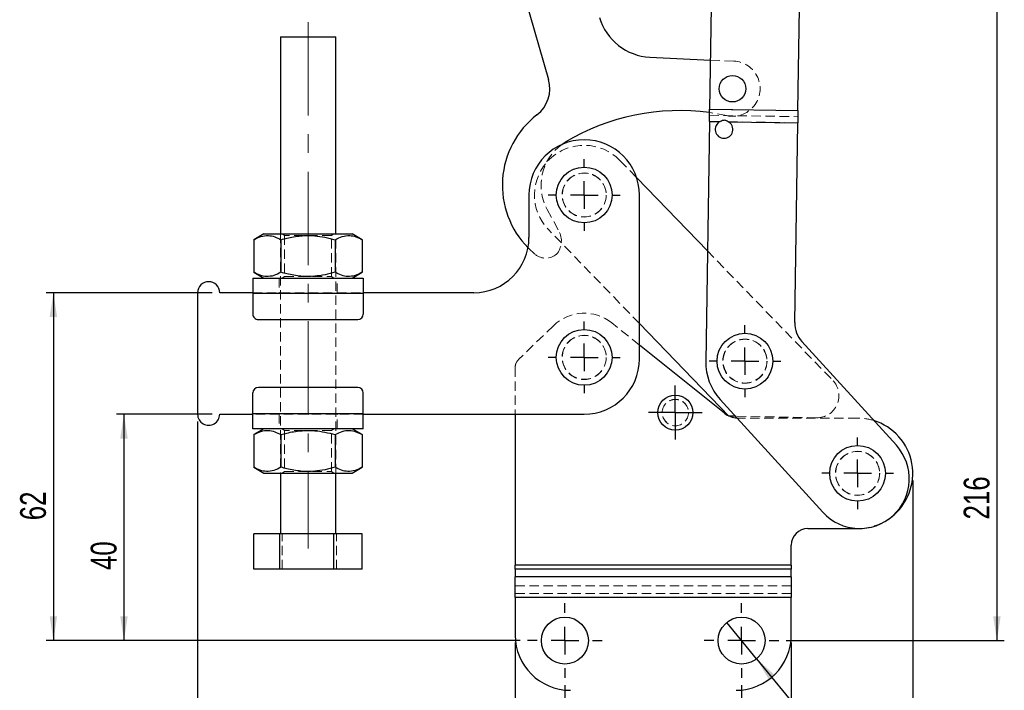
# Model space of a CAD drawing. Header units: millimetres. Extents: x 51 to 384, y 18 to 289.
# Tile 6 of 19: x 51 to 184, y 120 to 211. Entities that reach past the tile are written whole.
import ezdxf

# ---------------------------------------------------------------- set-up
doc = ezdxf.new("R2010")
doc.units = ezdxf.units.MM
doc.linetypes.add('CENTERX2', pattern=[20.32, 12.7, -2.54, 2.54, -2.54])
doc.linetypes.add('HIDDEN', pattern=[1.905, 1.27, -0.635])
doc.layers.add('FORMATO', color=179, linetype='Continuous')
doc.styles.add('SLDTEXTSTYLE0', font='TXT', dxfattribs={"width": 0.75})
doc.dimstyles.new('SLDDIMSTYLE0', dxfattribs={"dimtxt": 3.5, "dimasz": 3.302, "dimexe": 0, "dimexo": 0.0625, "dimgap": 0.875, "dimtad": 1, "dimdec": 0, "dimlfac": 1.333333, "dimrnd": 1e-09, "dimzin": 12, "dimdsep": 46, "dimtxsty": 'SLDTEXTSTYLE0', "dimsah": 1, "dimcen": 0.09, "dimadec": 0, "dimazin": 3, "dimtfac": 1, "dimtdec": 0, "dimtofl": 0, "dimtmove": 0, "dimatfit": 3, "dimfxl": 0, "dimfrac": 2, "dimtolj": 1, "dimtzin": 12, "dimarcsym": 0})
doc.dimstyles.new('SLDDIMSTYLE1', dxfattribs={"dimtxt": 3.5, "dimasz": 3.302, "dimexe": 0, "dimexo": 0.0625, "dimgap": 0.875, "dimtad": 1, "dimdec": 3, "dimlfac": 1.333333, "dimrnd": 1e-09, "dimzin": 12, "dimdsep": 46, "dimtxsty": 'SLDTEXTSTYLE0', "dimsah": 1, "dimcen": 0.09, "dimadec": 0, "dimazin": 3, "dimtfac": 1, "dimtdec": 3, "dimtofl": 0, "dimtmove": 0, "dimatfit": 3, "dimfxl": 0, "dimfrac": 2, "dimtolj": 1, "dimtzin": 12, "dimarcsym": 0})
doc.dimstyles.new('SLDDIMSTYLE2', dxfattribs={"dimtxt": 3.5, "dimasz": 3.302, "dimexe": 0, "dimexo": 0.0625, "dimgap": 0.875, "dimtad": 1, "dimdec": 3, "dimlfac": 1.333333, "dimrnd": 1e-09, "dimzin": 12, "dimdsep": 46, "dimtxsty": 'SLDTEXTSTYLE0', "dimblk1": 'NONE', "dimsah": 1, "dimcen": 0, "dimadec": 0, "dimazin": 3, "dimtfac": 1, "dimtdec": 3, "dimtmove": 0, "dimatfit": 3, "dimldrblk": 'NONE', "dimfxl": 0, "dimfrac": 2, "dimtolj": 1, "dimtzin": 12, "dimarcsym": 0})

# ---------------------------------------------------------------- blocks, each defined once
blk = doc.blocks.new('_D')
at = {"layer": 'FORMATO'}
for p, q in [((151.96, 289.16), (184.41, 289.16)), ((183.41, 289.16), (183.41, 126.84)), ((154.8, 126.84), (184.41, 126.84))]:
    blk.add_line(p, q, dxfattribs=at)
for points in [[(183.41, 289.16), (182.9, 285.86), (183.92, 285.86)], [(183.41, 126.84), (183.92, 130.14), (182.9, 130.14)]]:
    blk.add_solid(points, dxfattribs=at)
at = {"layer": 'FORMATO', "insert": (178.9, 143.29), "char_height": 3.5, "attachment_point": 1, "rotation": 90, "style": 'SLDTEXTSTYLE0'}
blk.add_mtext('216', dxfattribs=at)
blk = doc.blocks.new('_D_1')
at = {"layer": 'FORMATO'}
for p, q in [((124.74, 120.78), (124.74, 106.22)), ((148.74, 120.78), (148.74, 106.22)), ((124.74, 107.22), (148.74, 107.22))]:
    blk.add_line(p, q, dxfattribs=at)
for points in [[(124.74, 107.22), (128.04, 106.71), (128.04, 107.72)], [(148.74, 107.22), (145.43, 107.72), (145.43, 106.71)]]:
    blk.add_solid(points, dxfattribs=at)
at = {"layer": 'FORMATO', "insert": (133.63, 111.73), "char_height": 3.5, "attachment_point": 1, "style": 'SLDTEXTSTYLE0'}
blk.add_mtext('32', dxfattribs=at)
blk = doc.blocks.new('_D_2')
at = {"layer": 'FORMATO'}
for p, q in [((117.99, 126.59), (117.99, 97.09)), ((155.49, 126.59), (155.49, 97.09)), ((117.99, 98.09), (155.49, 98.09))]:
    blk.add_line(p, q, dxfattribs=at)
for points in [[(117.99, 98.09), (121.29, 97.58), (121.29, 98.6)], [(155.49, 98.09), (152.18, 98.6), (152.18, 97.58)]]:
    blk.add_solid(points, dxfattribs=at)
at = {"layer": 'FORMATO', "insert": (134.79, 102.6), "char_height": 3.5, "attachment_point": 1, "style": 'SLDTEXTSTYLE0'}
blk.add_mtext('50', dxfattribs=at)
blk = doc.blocks.new('_D_3')
at = {"layer": 'FORMATO'}
for p, q in [((74.86, 156.58), (74.86, 97.09)), ((117.99, 126.59), (117.99, 97.09)), ((117.99, 98.09), (74.86, 98.09))]:
    blk.add_line(p, q, dxfattribs=at)
for points in [[(74.86, 98.09), (78.16, 97.58), (78.16, 98.6)], [(117.99, 98.09), (114.68, 98.6), (114.68, 97.58)]]:
    blk.add_solid(points, dxfattribs=at)
at = {"layer": 'FORMATO', "insert": (93.82, 102.6), "char_height": 3.5, "attachment_point": 1, "style": 'SLDTEXTSTYLE0'}
blk.add_mtext('57', dxfattribs=at)
blk = doc.blocks.new('_D_4')
at = {"layer": 'FORMATO'}
for p, q in [((74.86, 156.58), (74.86, 86.91)), ((171.99, 148.56), (171.99, 86.91)), ((74.86, 87.91), (171.99, 87.91))]:
    blk.add_line(p, q, dxfattribs=at)
for points in [[(74.86, 87.91), (78.16, 87.41), (78.16, 88.42)], [(171.99, 87.91), (168.68, 88.42), (168.68, 87.41)]]:
    blk.add_solid(points, dxfattribs=at)
at = {"layer": 'FORMATO', "insert": (122.16, 92.43), "char_height": 3.5, "attachment_point": 1, "style": 'SLDTEXTSTYLE0'}
blk.add_mtext('129', dxfattribs=at)
blk = doc.blocks.new('_D_5')
at = {"layer": 'FORMATO'}
for p, q in [((76.86, 157.58), (63.86, 157.58)), ((64.86, 157.58), (64.86, 126.84)), ((118.67, 126.84), (63.86, 126.84))]:
    blk.add_line(p, q, dxfattribs=at)
for points in [[(64.86, 157.58), (64.35, 154.28), (65.37, 154.28)], [(64.86, 126.84), (65.37, 130.14), (64.35, 130.14)]]:
    blk.add_solid(points, dxfattribs=at)
at = {"layer": 'FORMATO', "insert": (60.35, 136.42), "char_height": 3.5, "attachment_point": 1, "rotation": 90, "style": 'SLDTEXTSTYLE0'}
blk.add_mtext('40', dxfattribs=at)
blk = doc.blocks.new('_D_6')
at = {"layer": 'FORMATO'}
for p, q in [((76.86, 174.08), (54.28, 174.08)), ((55.28, 174.08), (55.28, 126.84)), ((118.67, 126.84), (54.28, 126.84))]:
    blk.add_line(p, q, dxfattribs=at)
for points in [[(55.28, 174.08), (54.77, 170.78), (55.78, 170.78)], [(55.28, 126.84), (55.78, 130.14), (54.77, 130.14)]]:
    blk.add_solid(points, dxfattribs=at)
at = {"layer": 'FORMATO', "insert": (50.76, 143.18), "char_height": 3.5, "attachment_point": 1, "rotation": 90, "style": 'SLDTEXTSTYLE0'}
blk.add_mtext('62', dxfattribs=at)
blk = doc.blocks.new('_D_7')
at = {"layer": 'FORMATO'}
for q in [(146.71, 129.3), (167.41, 104.14)]:
    blk.add_line((150.76, 124.38), q, dxfattribs=at)
blk.add_solid([(150.76, 124.38), (152.47, 121.5), (153.25, 122.15)], dxfattribs=at)
at = {"layer": 'FORMATO', "char_height": 3.5, "attachment_point": 1, "rotation": 309.4436, "style": 'SLDTEXTSTYLE0'}
for s, insert in [('%%c', (163.42, 116.06)), ('8,5', (166.81, 112.02))]:
    blk.add_mtext(s, dxfattribs=dict(at, insert=insert))
blk = doc.blocks.new('_NONE')
blk = doc.blocks.new('SW_CENTERMARKSYMBOL_0')
at = {"layer": 'FORMATO', "color": 0}
for p, q in [((0, 3.75), (0, 4.875)), ((0, 0), (0, 1.875)), ((-3.75, 0), (-4.875, 0)), ((0, 0), (-1.875, 0)), ((0, 0), (0, -1.875)), ((0, 0), (1.875, 0)), ((3.75, 0), (4.875, 0)), ((0, -3.75), (0, -4.875))]:
    blk.add_line(p, q, dxfattribs=at)
blk = doc.blocks.new('SW_CENTERMARKSYMBOL_1')
at = {"layer": 'FORMATO', "color": 0}
for p, q in [((0, 3.75), (0, 4.875)), ((0, 0), (0, 1.875)), ((-3.75, 0), (-4.875, 0)), ((0, 0), (-1.875, 0)), ((0, 0), (0, -1.875)), ((0, 0), (1.875, 0)), ((3.75, 0), (4.875, 0)), ((0, -3.75), (0, -4.875))]:
    blk.add_line(p, q, dxfattribs=at)
blk = doc.blocks.new('SW_CENTERMARKSYMBOL_2')
at = {"layer": 'FORMATO', "color": 0}
for p, q in [((0, 3.75), (0, 4.875)), ((0, 0), (0, 1.875)), ((-3.75, 0), (-4.875, 0)), ((0, 0), (-1.875, 0)), ((0, 0), (0, -1.875)), ((0, 0), (1.875, 0)), ((3.75, 0), (4.875, 0)), ((0, -3.75), (0, -4.875))]:
    blk.add_line(p, q, dxfattribs=at)
blk = doc.blocks.new('SW_CENTERMARKSYMBOL_3')
at = {"layer": 'FORMATO', "color": 0}
for p, q in [((0, 3.75), (0, 4.875)), ((0, 0), (0, 1.875)), ((-3.75, 0), (-4.875, 0)), ((0, 0), (-1.875, 0)), ((0, 0), (0, -1.875)), ((0, 0), (1.875, 0)), ((3.75, 0), (4.875, 0)), ((0, -3.75), (0, -4.875))]:
    blk.add_line(p, q, dxfattribs=at)
blk = doc.blocks.new('SW_CENTERMARKSYMBOL_4')
at = {"layer": 'FORMATO', "color": 0}
for p, q in [((0, 1.87), (0, 3.66)), ((0, 0), (0, 1.87)), ((-1.88, 0), (-3.66, 0)), ((0, 0), (-1.88, 0)), ((0, 0), (0, -1.88)), ((0, 0), (1.87, 0)), ((1.87, 0), (3.66, 0)), ((0, -1.88), (0, -3.66))]:
    blk.add_line(p, q, dxfattribs=at)
blk = doc.blocks.new('SW_CENTERMARKSYMBOL_5')
at = {"layer": 'FORMATO', "color": 0}
for p, q in [((0, 3.75), (0, 5.0625)), ((0, 0), (0, 1.875)), ((-3.75, 0), (-5.0625, 0)), ((0, 0), (-1.875, 0)), ((0, 0), (0, -1.875)), ((0, 0), (1.875, 0)), ((3.75, 0), (5.0625, 0)), ((0, -3.75), (0, -5.0625))]:
    blk.add_line(p, q, dxfattribs=at)
blk = doc.blocks.new('SW_CENTERMARKSYMBOL_6')
at = {"layer": 'FORMATO', "color": 0}
for p, q in [((0, 3.75), (0, 5.0625)), ((0, 0), (0, 1.875)), ((-3.75, 0), (-5.0625, 0)), ((0, 0), (-1.875, 0)), ((0, 0), (0, -1.875)), ((0, 0), (1.875, 0)), ((3.75, 0), (5.0625, 0)), ((0, -3.75), (0, -5.0625))]:
    blk.add_line(p, q, dxfattribs=at)

msp = doc.modelspace()

# ---------------------------------------------------------------- linework, layer by layer
at = {"color": 7, "linetype": 'Continuous', "lineweight": 25}
for p, q in [((115.378626, 227.733552), (122.514286, 203.043033)), ((144.607584, 212.900701), (144.394003, 199.003565)), ((156.392586, 198.819163), (156.606167, 212.716299)), ((86.113774, 208.844939), (86.112623, 182.069941)), ((93.612624, 182.06962), (93.613773, 208.84462)), ((136.295357, 206.07529), (144.496752, 205.689163)), ((144.394003, 199.003565), (156.392586, 198.819163)), ((144.368649, 197.353788), (143.867629, 164.753752)), ((144.368649, 197.353788), (145.830803, 197.331316)), ((146.922478, 197.314538), (156.367232, 197.169386)), ((155.950075, 170.026069), (156.367232, 197.169386)), ((124.345618, 194.221991), (124.799192, 194.520478)), ((134.486958, 189.700264), (144.098374, 179.767718)), ((119.862852, 187.355994), (119.862603, 181.580994)), ((134.861897, 165.080352), (134.862851, 187.355351)), ((83.862624, 182.070036), (82.501375, 181.284196)), ((97.223808, 181.283567), (95.862626, 182.069522)), ((82.501375, 181.284196), (82.501185, 176.855993)), ((86.181986, 181.28404), (86.181796, 176.855835)), ((93.5432, 181.283724), (93.54301, 176.855521)), ((97.223808, 181.283567), (97.223618, 176.855363)), ((82.501185, 176.855993), (83.862367, 176.070038)), ((95.862369, 176.069524), (97.223618, 176.855363)), ((82.36237, 176.070102), (97.362369, 176.069459)), ((74.862282, 174.082923), (74.861578, 157.582923)), ((82.36228, 174.082602), (77.862282, 174.082795)), ((82.36228, 174.007602), (82.362157, 171.195102)), ((82.36228, 174.007602), (97.36228, 174.006959)), ((97.36228, 174.006959), (97.36216, 171.194459)), ((112.362282, 174.081317), (97.362283, 174.081959)), ((83.112125, 170.44507), (96.612127, 170.444491)), ((147.019596, 157.335448), (134.862104, 169.899138)), ((156.926591, 167.444014), (169.749564, 153.358209)), ((146.40708, 157.715862), (134.861979, 166.980193)), ((82.361582, 157.657601), (82.361699, 160.470102)), ((96.611731, 161.219491), (83.111734, 161.220069)), ((97.361579, 157.656959), (97.361699, 160.469459)), ((159.766616, 144.270261), (145.820662, 159.589641)), ((77.861578, 157.582794), (82.361576, 157.582601)), ((97.361579, 157.656959), (82.361582, 157.657601)), ((97.361576, 157.581959), (127.361576, 157.580673)), ((117.98653, 157.581075), (117.98653, 137.075889)), ((147.888429, 157.318236), (147.019596, 157.335448)), ((97.361492, 155.594459), (82.361492, 155.595101)), ((83.86149, 155.595037), (82.500241, 154.809197)), ((97.222674, 154.808566), (95.861492, 155.594523)), ((82.500241, 154.809197), (82.500051, 150.380994)), ((86.180852, 154.809039), (86.180662, 150.380836)), ((93.542065, 154.808724), (93.541875, 150.380521)), ((97.222674, 154.808566), (97.222484, 150.380363)), ((82.500051, 150.380994), (83.861233, 149.595037)), ((95.861235, 149.594523), (97.222484, 150.380363)), ((86.111232, 149.594941), (86.11088, 141.34494)), ((93.610881, 141.344619), (93.611233, 149.59462)), ((157.736531, 142.055674), (164.48653, 142.055674)), ((164.48653, 142.055674), (164.860749, 142.065015)), ((82.502202, 136.545095), (82.502409, 141.345095)), ((86.00762, 141.344946), (82.502409, 141.345095)), ((86.007413, 136.544946), (86.00762, 141.344946)), ((93.366093, 141.34463), (86.00762, 141.344946)), ((93.365886, 136.54463), (93.366093, 141.34463)), ((97.219352, 141.344465), (93.366093, 141.34463)), ((97.219148, 136.544465), (97.219352, 141.344465)), ((155.48653, 137.075889), (155.48653, 139.805673)), ((86.007413, 136.544946), (82.502202, 136.545095)), ((93.365886, 136.54463), (86.007413, 136.544946)), ((97.219148, 136.544465), (93.365886, 136.54463)), ((155.48653, 137.075889), (117.98653, 137.075889)), ((117.98653, 136.545559), (117.98653, 137.075889)), ((117.98653, 136.545559), (117.98653, 135.480996)), ((155.48653, 136.545559), (117.98653, 136.545559)), ((155.48653, 137.075889), (155.48653, 136.545559)), ((155.48653, 135.480996), (155.48653, 136.545559)), ((155.48653, 135.480996), (117.98653, 135.480996)), ((117.98653, 132.696762), (117.98653, 135.480996)), ((155.48653, 135.480996), (155.48653, 132.696762)), ((117.98653, 132.696762), (117.98653, 127.587931)), ((155.48653, 132.696762), (117.98653, 132.696762)), ((155.48653, 127.587931), (155.48653, 132.696762))]:
    msp.add_line(p, q, dxfattribs=at)
at = {"color": 7, "linetype": 'HIDDEN', "lineweight": 18}
for p, q in [((144.496752, 205.689163), (147.671832, 205.53968)), ((144.381326, 198.178676), (156.379908, 197.994274)), ((144.394003, 199.003565), (156.392586, 198.819163)), ((144.368649, 197.353788), (145.830803, 197.331316)), ((146.922478, 197.314538), (156.367232, 197.169386)), ((132.213593, 192.049586), (134.486958, 189.700264)), ((122.328351, 185.408771), (123.915507, 182.496183)), ((86.112623, 182.069941), (86.111232, 149.594941)), ((86.357676, 182.06993), (86.675116, 181.847639)), ((86.675116, 181.847639), (86.674876, 176.292194)), ((93.049877, 176.291922), (93.050115, 181.847365)), ((93.050115, 181.847365), (93.367571, 182.069631)), ((93.611233, 149.59462), (93.612624, 182.06962)), ((134.862104, 169.899138), (122.51211, 182.661762)), ((144.098374, 179.767718), (161.111895, 162.185751)), ((85.924868, 176.069948), (85.924785, 174.082448)), ((86.674876, 176.292194), (86.357419, 176.06993)), ((93.367314, 176.06963), (93.049877, 176.291922)), ((93.799784, 174.082111), (93.799868, 176.069612)), ((82.36228, 174.082602), (97.362283, 174.081959)), ((82.36228, 174.007602), (97.36228, 174.006959)), ((134.861979, 166.980193), (131.117055, 169.985296)), ((123.178028, 169.606273), (118.440561, 164.997381)), ((117.98653, 163.922231), (117.98653, 157.581075)), ((97.361576, 157.581959), (82.361576, 157.582601)), ((97.361579, 157.656959), (82.361582, 157.657601)), ((85.924075, 157.582449), (85.923991, 155.594949)), ((93.79899, 155.594611), (93.799077, 157.582111)), ((158.89659, 157.100157), (147.888429, 157.318236)), ((148.284654, 157.055674), (148.123509, 157.060005)), ((164.48653, 157.055674), (148.284654, 157.055674)), ((86.356542, 155.59493), (86.673981, 155.372638)), ((86.673981, 155.372638), (86.673741, 149.817195)), ((93.048743, 149.816922), (93.04898, 155.372365)), ((93.04898, 155.372365), (93.366437, 155.59463)), ((86.673741, 149.817195), (86.356285, 149.59493)), ((93.36618, 149.59463), (93.048743, 149.816922)), ((86.355464, 136.54493), (86.355665, 141.34493)), ((93.713934, 136.544614), (93.71414, 141.344615)), ((155.48653, 137.075889), (117.98653, 137.075889)), ((155.48653, 136.545559), (117.98653, 136.545559)), ((155.48653, 135.480996), (117.98653, 135.480996)), ((155.48653, 134.291657), (117.98653, 134.291657)), ((155.48653, 133.227093), (117.98653, 133.227093)), ((155.48653, 132.696762), (117.98653, 132.696762))]:
    msp.add_line(p, q, dxfattribs=at)
at = {"color": 7, "linetype": 'Continuous', "lineweight": 25, "flags": 128}
for points in [[(86.113774, 208.844939), (86.114545, 208.844939), (86.196705, 208.844939), (86.411399, 208.844927), (86.750871, 208.844911), (87.202852, 208.844894), (87.751006, 208.844872), (88.375525, 208.844844), (89.053827, 208.844816), (89.761405, 208.844782), (90.472682, 208.844754), (91.161954, 208.844726), (91.804304, 208.844698), (92.376517, 208.84467), (92.857915, 208.844654), (93.231097, 208.844637), (93.482573, 208.844626), (93.603259, 208.84462), (93.613773, 208.84462)], [(144.368649, 197.353788), (144.371853, 197.562347), (144.375055, 197.770684), (144.37825, 197.978572), (144.381435, 198.185795), (144.384606, 198.392124), (144.38776, 198.597341), (144.390894, 198.801228), (144.394003, 199.003565)], [(156.392586, 198.819163), (156.389476, 198.616826), (156.386343, 198.412939), (156.38319, 198.207722), (156.380019, 198.001391), (156.376834, 197.79417), (156.373639, 197.586282), (156.370437, 197.377945), (156.367232, 197.169386)], [(83.862624, 182.070036), (83.932943, 182.070033), (84.142244, 182.070025), (84.485634, 182.070011), (84.955049, 182.069991), (85.539496, 182.069966), (86.22527, 182.069935), (86.996305, 182.069902), (87.834523, 182.069868), (88.720278, 182.069829), (89.63281, 182.06979), (90.550726, 182.069751), (91.452513, 182.069712), (92.317036, 182.069675), (93.124029, 182.069639), (93.854579, 182.069608), (94.491559, 182.06958), (95.020044, 182.069558), (95.427639, 182.069541), (95.704798, 182.06953), (95.845018, 182.069525), (95.862626, 182.069522)], [(82.36237, 176.070102), (82.362364, 176.030471), (82.362358, 175.913103), (82.362353, 175.722507), (82.362342, 175.46601), (82.362331, 175.153465), (82.362314, 174.796887), (82.362297, 174.409975), (82.36228, 174.007602)], [(97.362369, 176.069459), (97.362366, 176.029828), (97.362361, 175.912461), (97.362353, 175.721865), (97.362341, 175.465366), (97.362327, 175.152823), (97.362313, 174.796243), (97.362297, 174.409333), (97.36228, 174.006959)], [(82.361492, 155.595101), (82.361492, 155.634732), (82.361498, 155.7521), (82.361503, 155.942695), (82.361515, 156.199194), (82.361531, 156.511738), (82.361543, 156.868317), (82.361559, 157.255228), (82.361582, 157.657601)], [(97.361492, 155.594459), (97.361492, 155.634089), (97.361498, 155.751457), (97.361506, 155.942053), (97.361517, 156.198551), (97.361531, 156.511095), (97.361545, 156.867674), (97.361562, 157.254585), (97.361579, 157.656959)], [(83.861233, 149.595037), (83.931551, 149.595034), (84.140853, 149.595025), (84.484243, 149.595011), (84.953657, 149.59499), (85.538105, 149.594965), (86.223879, 149.594936), (86.994913, 149.594903), (87.833132, 149.594867), (88.718886, 149.594829), (89.631419, 149.59479), (90.549335, 149.594751), (91.451121, 149.594712), (92.315645, 149.594675), (93.122638, 149.59464), (93.853188, 149.594609), (94.490168, 149.594582), (95.018652, 149.594559), (95.426247, 149.594541), (95.703406, 149.594529), (95.843627, 149.594524), (95.861235, 149.594523)]]:
    msp.add_lwpolyline(points, dxfattribs=at)
at = {"color": 7, "linetype": 'HIDDEN', "lineweight": 18, "flags": 128}
for points in [[(146.693871, 198.130505), (144.661651, 198.502374), (144.386904, 198.541629)], [(93.050115, 181.847365), (92.980461, 181.847368), (92.774543, 181.847376), (92.441357, 181.84739), (91.99547, 181.84741), (91.456366, 181.847435), (90.847608, 181.84746), (90.1958, 181.847488), (89.529433, 181.847516), (88.877623, 181.847544), (88.268868, 181.847569), (87.72976, 181.847594), (87.283871, 181.847614), (86.95069, 181.847628), (86.744769, 181.847636), (86.675116, 181.847639)], [(119.731959, 180.187541), (119.788136, 180.131063), (120.741857, 179.274646)], [(86.674876, 176.292194), (86.744535, 176.292192), (86.95045, 176.292183), (87.283636, 176.292169), (87.729526, 176.29215), (88.268627, 176.292126), (88.877388, 176.292101), (89.529193, 176.292073), (90.195563, 176.292044), (90.84737, 176.292016), (91.456128, 176.29199), (91.99523, 176.291967), (92.441119, 176.291947), (92.774303, 176.291933), (92.980224, 176.291925), (93.049877, 176.291922), (93.049877, 176.291922)], [(93.04898, 155.372365), (92.979327, 155.372368), (92.773409, 155.372377), (92.440222, 155.372391), (91.994336, 155.37241), (91.455231, 155.372434), (90.846473, 155.37246), (90.194666, 155.372488), (89.528299, 155.372516), (88.876489, 155.372544), (88.267733, 155.37257), (87.728626, 155.372593), (87.282737, 155.372612), (86.949556, 155.372627), (86.743635, 155.372635), (86.673981, 155.372638)], [(86.673741, 149.817195), (86.7434, 149.817192), (86.949316, 149.817183), (87.282502, 149.817169), (87.728391, 149.817149), (88.267493, 149.817126), (88.876254, 149.8171), (89.528059, 149.817072), (90.194428, 149.817044), (90.846236, 149.817016), (91.454994, 149.81699), (91.994096, 149.816967), (92.439985, 149.816947), (92.773168, 149.816933), (92.979089, 149.816924), (93.048743, 149.816922), (93.048743, 149.816922)]]:
    msp.add_lwpolyline(points, dxfattribs=at)
at = {"color": 7, "linetype": 'Continuous', "lineweight": 25}
for centre, radius in [((147.495476, 201.793828), 1.8), ((127.362852, 187.355673), 3.7875), ((127.361907, 165.305673), 3.7875), ((149.193852, 164.792459), 3.7875), ((139.73653, 157.805674), 2.38125), ((164.48653, 149.555674), 3.7875), ((124.73653, 126.83793), 3.1875), ((148.73653, 126.83793), 3.1875)]:
    msp.add_circle(centre, radius, dxfattribs=at)
at = {"color": 7, "linetype": 'HIDDEN', "lineweight": 18}
for centre, radius in [((127.362852, 187.355673), 3), ((127.362852, 187.355673), 2.976563), ((127.361907, 165.305673), 3), ((127.361907, 165.305673), 3), ((127.361907, 165.305673), 2.976562), ((149.193852, 164.792459), 3), ((149.193852, 164.792459), 2.976562), ((139.73653, 157.805674), 1.8), ((139.73653, 157.805674), 1.785937), ((164.48653, 149.555674), 3), ((164.48653, 149.555674), 2.976563)]:
    msp.add_circle(centre, radius, dxfattribs=at)
at = {"color": 7, "linetype": 'Continuous', "lineweight": 25}
for centre, radius, start, end in [((136.64807, 213.56699), 7.5, 196.11950825, 267.30447952), ((118.191205, 201.793644), 4.5, 307.67398568, 16.11950825), ((128.32131, 188.674513), 12.075, 127.67398568, 224.65649045), ((140.28103, 168.823928), 30, 82.13366952, 121.06841882), ((146.360219, 196.254414), 1.2, 116.17915731, 62.05985919), ((127.362852, 187.355673), 7.5, 359.99754517, 179.99754517), ((112.362604, 181.581316), 7.5, 269.99754517, 359.99754517), ((76.362283, 174.082858), 1.5, 359.99754517, 179.99754517), ((83.112159, 171.195069), 0.75, 179.99754517, 269.99754517), ((96.612159, 171.194491), 0.75, 269.99754517, 359.99754517), ((159.699631, 169.968444), 3.75, 179.11950825, 222.31307334), ((127.361897, 165.080673), 7.5, 269.99754517, 359.99754517), ((151.366743, 164.638501), 7.5, 179.11950825, 222.31307334), ((83.1117, 160.470069), 0.75, 89.99754517, 179.99754517), ((96.6117, 160.469491), 0.75, 359.99754517, 89.99754517), ((76.361576, 157.582858), 1.5, 179.99754517, 359.99754517), ((148.284654, 160.055674), 3, 231.25480857, 266.9208817), ((164.48653, 149.555674), 7.5, 307.37159879, 72.97117158), ((164.75809, 148.814235), 6.750001, 222.31307334, 42.31307334), ((157.73653, 139.805674), 2.25, 90, 180), ((125.48653, 127.58793), 7.5, 180, 270), ((147.98653, 127.58793), 7.5, 270, 0)]:
    msp.add_arc(centre, radius, start, end, dxfattribs=at)
at = {"color": 7, "linetype": 'HIDDEN', "lineweight": 18}
for centre, radius, start, end in [((147.495476, 201.793828), 3.75, 257.65713055, 87.30447952), ((127.362852, 187.355673), 6.75, 44.05864765, 224.05864765), ((128.32131, 188.674513), 6.825, 125.62790215, 208.58727866), ((121.411646, 181.131755), 2.851489, 320.00066915, 28.58727866), ((122.154177, 181.026174), 2.25, 231.11950825, 309.85339345), ((127.361907, 165.305673), 6, 51.25480857, 134.21184298), ((119.48653, 163.922231), 1.5, 134.21184298, 180), ((158.956011, 160.099568), 3, 268.86507987, 44.05864765), ((164.48653, 149.555674), 7.5, 72.97117158, 90), ((164.48653, 149.555674), 7.5, 272.86000796, 307.37159879)]:
    msp.add_arc(centre, radius, start, end, dxfattribs=at)
at = {"color": 7, "linetype": 'Continuous', "lineweight": 25}
for points, knots in [([(146.922478, 197.314538), (146.82019, 197.364514), (146.648868, 197.44822), (146.38202, 197.516901), (146.113664, 197.451241), (145.936628, 197.376183), (145.830803, 197.331316)], [0, 0, 0, 0, 0.2971104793, 0.4976313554, 0.6997036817, 1, 1, 1, 1]), ([(82.501375, 181.284196), (82.820833, 181.448641), (83.466675, 181.781098), (84.423565, 181.902687), (85.33827, 181.724117), (85.899035, 181.431626), (86.181986, 181.28404)], [0, 0, 0, 0, 0.26460485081, 0.53494777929, 0.76534307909, 1, 1, 1, 1]), ([(86.181986, 181.28404), (86.4491, 181.357327), (87.320014, 181.596279), (88.848261, 181.859685), (90.594008, 181.869436), (92.169407, 181.648598), (93.083595, 181.405793), (93.5432, 181.283724)], [0, 0, 0, 0, 0.1112573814, 0.3627507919, 0.6203151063, 0.8091147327, 1, 1, 1, 1]), ([(93.5432, 181.283724), (93.862657, 181.448168), (94.5085, 181.780622), (95.465387, 181.902213), (96.380092, 181.723641), (96.940857, 181.431152), (97.223808, 181.283567)], [0, 0, 0, 0, 0.2646049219, 0.5349477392, 0.7653431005, 1, 1, 1, 1]), ([(86.181796, 176.855835), (85.862336, 176.691391), (85.216489, 176.358938), (84.259607, 176.237347), (83.3449, 176.415918), (82.784136, 176.708408), (82.501185, 176.855993)], [0, 0, 0, 0, 0.2646052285, 0.5349477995, 0.7653431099, 1, 1, 1, 1]), ([(93.54301, 176.855521), (93.088054, 176.734631), (92.173919, 176.491727), (90.614421, 176.272329), (88.864347, 176.278235), (87.335218, 176.539266), (86.4489, 176.782526), (86.181796, 176.855835)], [0, 0, 0, 0, 0.1889643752, 0.379682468, 0.6308202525, 0.8887428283, 1, 1, 1, 1]), ([(97.223618, 176.855363), (96.90416, 176.690919), (96.258317, 176.358463), (95.301432, 176.236874), (94.386722, 176.415443), (93.82596, 176.707935), (93.54301, 176.855521)], [0, 0, 0, 0, 0.264604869, 0.5349476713, 0.7653432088, 1, 1, 1, 1]), ([(82.500241, 154.809197), (82.819698, 154.973642), (83.465541, 155.306097), (84.422431, 155.427686), (85.337136, 155.249116), (85.8979, 154.956625), (86.180852, 154.809039)], [0, 0, 0, 0, 0.2646048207, 0.534947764, 0.7653430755, 1, 1, 1, 1]), ([(86.180852, 154.809039), (86.447965, 154.882327), (87.318879, 155.121281), (88.847127, 155.384684), (90.592873, 155.394434), (92.168273, 155.173599), (93.082461, 154.930794), (93.542065, 154.808724)], [0, 0, 0, 0, 0.1112574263, 0.3627507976, 0.6203151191, 0.8091147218, 1, 1, 1, 1]), ([(93.542065, 154.808724), (93.861523, 154.973169), (94.507366, 155.305623), (95.464252, 155.427214), (96.378958, 155.248643), (96.939722, 154.956152), (97.222674, 154.808566)], [0, 0, 0, 0, 0.26460492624, 0.53494771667, 0.76534305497, 1, 1, 1, 1]), ([(86.180662, 150.380836), (85.861202, 150.216392), (85.215355, 149.883937), (84.258473, 149.762346), (83.343766, 149.940917), (82.783002, 150.233408), (82.500051, 150.380994)], [0, 0, 0, 0, 0.264605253, 0.5349478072, 0.7653431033, 1, 1, 1, 1]), ([(93.541875, 150.380521), (93.086919, 150.25963), (92.172785, 150.016728), (90.613287, 149.797329), (88.863213, 149.803236), (87.334084, 150.064266), (86.447765, 150.307527), (86.180662, 150.380836)], [0, 0, 0, 0, 0.1889643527, 0.3796824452, 0.6308202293, 0.8887428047, 1, 1, 1, 1]), ([(97.222484, 150.380363), (96.903026, 150.215918), (96.257183, 149.883464), (95.300298, 149.761874), (94.385587, 149.940444), (93.824826, 150.232935), (93.541875, 150.380521)], [0, 0, 0, 0, 0.2646048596, 0.5349476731, 0.7653432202, 1, 1, 1, 1])]:
    msp.add_open_spline(points, degree=3, knots=knots, dxfattribs=at)
at = {"layer": 'FORMATO', "linetype": 'CENTERX2', "lineweight": 18}
msp.add_line((89.863858, 210.84478), (89.860794, 139.34478), dxfattribs=at)

# ---------------------------------------------------------------- block references
at = {"layer": 'FORMATO'}
for name, p in [('SW_CENTERMARKSYMBOL_0', (127.362852, 187.355673)), ('SW_CENTERMARKSYMBOL_1', (127.361907, 165.305673)), ('SW_CENTERMARKSYMBOL_2', (149.193852, 164.792459)), ('SW_CENTERMARKSYMBOL_4', (139.73653, 157.805674)), ('SW_CENTERMARKSYMBOL_3', (164.48653, 149.555674)), ('SW_CENTERMARKSYMBOL_6', (124.73653, 126.83793)), ('SW_CENTERMARKSYMBOL_5', (148.73653, 126.83793))]:
    msp.add_blockref(name, p, dxfattribs=at)

# ---------------------------------------------------------------- dimensions: what is measured, and where the dimension line sits
for base, p1, p2, dimstyle, picture, middle in [((183.4123, 126.83793), (150.960297, 289.162886), (153.79903, 126.83793), 'SLDDIMSTYLE0', '_D', (183.4123, 147.173331)), ((55.275243, 126.83793), (77.862283, 174.082794), (119.67403, 126.83793), 'SLDDIMSTYLE1', '_D_6', (55.275243, 145.764144)), ((64.861512, 126.83793), (77.861576, 157.582794), (119.67403, 126.83793), 'SLDDIMSTYLE1', '_D_5', (64.861512, 139.010474))]:
    dim = msp.add_linear_dim(base=base, p1=p1, p2=p2, angle=90, dimstyle=dimstyle, dxfattribs=at)
    dim.commit()
    dim.dimension.update_dxf_attribs({"geometry": picture, "text_midpoint": middle, "dimtype": 160})
for base, p1, p2, dimstyle, picture, middle in [((74.861576, 98.08793), (117.98653, 127.58793), (74.861576, 157.582923), 'SLDDIMSTYLE0', '_D_3', (96.404, 98.08793)), ((171.98653, 87.913457), (74.861576, 157.582923), (171.98653, 149.555674), 'SLDDIMSTYLE0', '_D_4', (126.040749, 87.913457)), ((155.48653, 98.08793), (117.98653, 127.58793), (155.48653, 127.58793), 'SLDDIMSTYLE1', '_D_2', (137.375856, 98.08793)), ((148.73653, 107.215335), (124.73653, 121.77543), (148.73653, 121.77543), 'SLDDIMSTYLE1', '_D_1', (136.211601, 107.215335))]:
    dim = msp.add_linear_dim(base=base, p1=p1, p2=p2, dimstyle=dimstyle, dxfattribs=at)
    dim.commit()
    dim.dimension.update_dxf_attribs({"geometry": picture, "text_midpoint": middle, "dimtype": 160})
dim = msp.add_diameter_dim_2p(p1=(146.711453, 129.299478), p2=(150.761606, 124.376381), dimstyle='SLDDIMSTYLE2', dxfattribs=at)
dim.commit()
dim.dimension.update_dxf_attribs({"geometry": '_D_7', "text_midpoint": (163.782221, 108.549407), "dimtype": 163})

doc.saveas('drawing.dxf')
